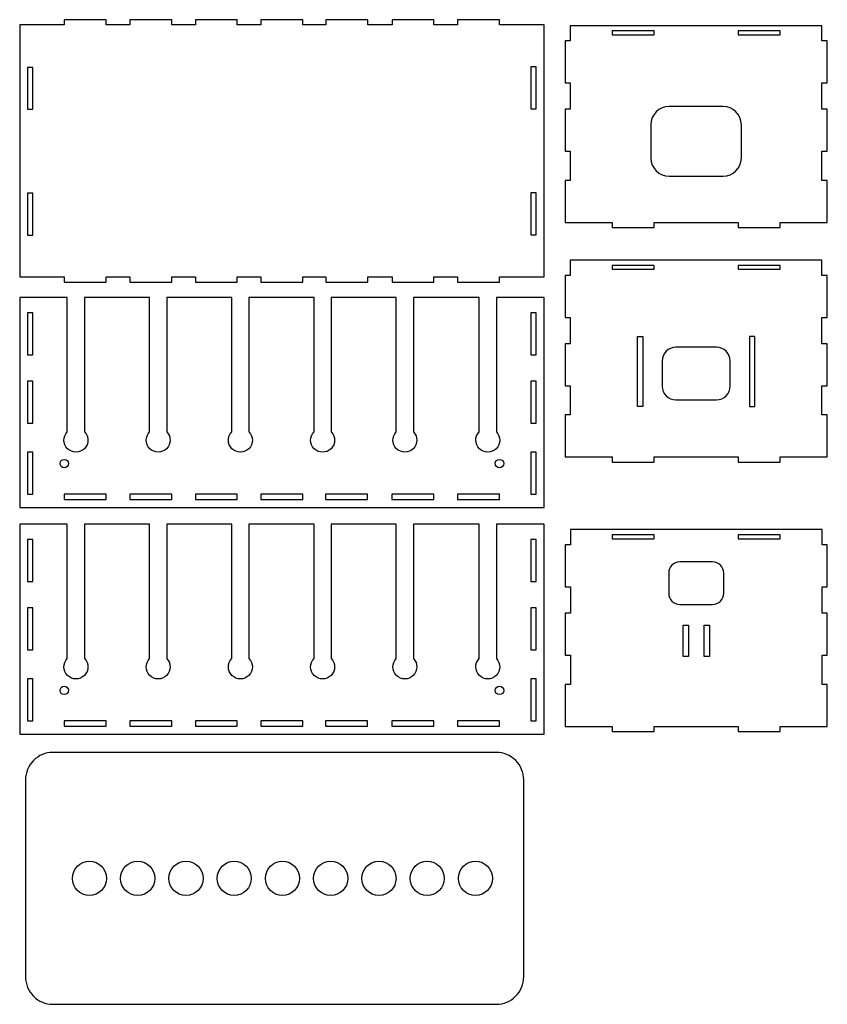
# Model space of a CAD drawing. Header units: centimetres. Extents: x 13 to 277, y -386 to -239.
# Tile 3 of 7: x 66 to 105, y -359 to -312. Entities that reach past the tile are written whole.
import ezdxf

# ---------------------------------------------------------------- set-up
doc = ezdxf.new("R2010")
doc.units = ezdxf.units.CM
doc.header["$MEASUREMENT"] = 0
doc.layers.add('CAMADA_1', color=7, linetype='Continuous')

msp = doc.modelspace()

# ---------------------------------------------------------------- linework, layer by layer
at = {"color": 2}
msp.add_line((104.255, -345.866), (104.255, -345.866), dxfattribs=at)
at = {"layer": 'CAMADA_1', "color": 7}
for points in [[(94.561, -312.915), (96.561, -312.915), (96.561, -312.736), (94.561, -312.736), (94.561, -312.915)], [(100.561, -312.915), (102.561, -312.915), (102.561, -312.736), (100.561, -312.736), (100.561, -312.915)], [(94.561, -324.089), (96.561, -324.089), (96.561, -323.909), (94.561, -323.909), (94.561, -324.089)], [(100.561, -324.089), (102.561, -324.089), (102.561, -323.909), (100.561, -323.909), (100.561, -324.089)], [(96.013, -330.623), (95.763, -330.623), (95.763, -327.289), (96.013, -327.289), (96.013, -330.623)], [(101.108, -330.623), (101.358, -330.623), (101.358, -327.289), (101.108, -327.289), (101.108, -330.623)], [(68.436, -335.054), (70.436, -335.054), (70.436, -334.804), (68.436, -334.804), (68.436, -335.054)], [(71.561, -335.054), (73.561, -335.054), (73.561, -334.804), (71.561, -334.804), (71.561, -335.054)], [(74.686, -335.054), (76.686, -335.054), (76.686, -334.804), (74.686, -334.804), (74.686, -335.054)], [(77.811, -335.054), (79.811, -335.054), (79.811, -334.804), (77.811, -334.804), (77.811, -335.054)], [(80.899, -335.054), (82.899, -335.054), (82.899, -334.804), (80.899, -334.804), (80.899, -335.054)], [(84.061, -335.054), (86.061, -335.054), (86.061, -334.804), (84.061, -334.804), (84.061, -335.054)], [(87.186, -335.054), (89.186, -335.054), (89.186, -334.804), (87.186, -334.804), (87.186, -335.054)], [(94.566, -336.925), (96.566, -336.925), (96.566, -336.745), (94.566, -336.745), (94.566, -336.925)], [(100.566, -336.925), (102.566, -336.925), (102.566, -336.745), (100.566, -336.745), (100.566, -336.925)], [(97.941, -341.042), (98.191, -341.042), (98.191, -342.545), (97.941, -342.545)], [(98.941, -341.042), (99.191, -341.042), (99.191, -342.545), (98.941, -342.545)], [(68.436, -345.857), (70.436, -345.857), (70.436, -345.607), (68.436, -345.607), (68.436, -345.857)], [(71.561, -345.857), (73.561, -345.857), (73.561, -345.607), (71.561, -345.607), (71.561, -345.857)], [(74.686, -345.857), (76.686, -345.857), (76.686, -345.607), (74.686, -345.607), (74.686, -345.857)], [(77.811, -345.857), (79.811, -345.857), (79.811, -345.607), (77.811, -345.607), (77.811, -345.857)], [(80.899, -345.857), (82.899, -345.857), (82.899, -345.607), (80.899, -345.607), (80.899, -345.857)], [(84.061, -345.857), (86.061, -345.857), (86.061, -345.607), (84.061, -345.607), (84.061, -345.857)], [(87.186, -345.857), (89.186, -345.857), (89.186, -345.607), (87.186, -345.607), (87.186, -345.857)]]:
    msp.add_lwpolyline(points, close=True, dxfattribs=at)
for points in [[(68.583, -331.833), (68.583, -325.434), (66.311, -325.434), (66.311, -335.434), (91.311, -335.434), (91.311, -325.434), (89.039, -325.434), (89.039, -331.833, -2.367557), (88.219, -331.833), (88.219, -325.434), (85.085, -325.434), (85.085, -331.833, -2.367557), (84.265, -331.833), (84.265, -325.434), (81.165, -325.434), (81.165, -331.833, -2.367557), (80.344, -331.833), (80.344, -325.434), (77.244, -325.434), (77.244, -331.833, -2.367557), (76.424, -331.833), (76.424, -325.434), (73.324, -325.434), (73.324, -331.833, -2.367557), (72.504, -331.833), (72.504, -325.434), (69.403, -325.434), (69.403, -331.833, -2.367557)], [(68.583, -342.636), (68.583, -336.238), (66.311, -336.238), (66.311, -346.238), (91.311, -346.238), (91.311, -336.238), (89.039, -336.238), (89.039, -342.636, -2.367557), (88.219, -342.636), (88.219, -336.238), (85.085, -336.238), (85.085, -342.636, -2.367557), (84.265, -342.636), (84.265, -336.238), (81.165, -336.238), (81.165, -342.636, -2.367557), (80.344, -342.636), (80.344, -336.238), (77.244, -336.238), (77.244, -342.636, -2.367557), (76.424, -342.636), (76.424, -336.238), (73.324, -336.238), (73.324, -342.636, -2.367557), (72.504, -342.636), (72.504, -336.238), (69.403, -336.238), (69.403, -342.636, -2.367557)], [(90.34, -348.414, 0.414214), (89.035, -347.109), (67.893, -347.109, 0.414214), (66.588, -348.414), (66.588, -357.805, 0.414214), (67.893, -359.109), (89.035, -359.109, 0.414214), (90.34, -357.805)]]:
    msp.add_lwpolyline(points, format="xyb", close=True, dxfattribs=at)
for centre in [(69.638, -353.109), (71.938, -353.109), (74.239, -353.109), (76.539, -353.109), (78.839, -353.109), (81.139, -353.109), (83.44, -353.109), (85.74, -353.109), (88.04, -353.109)]:
    msp.add_circle(centre, 0.813, dxfattribs=at)
for centre in [(68.436, -333.348), (89.186, -333.348), (68.436, -344.152), (89.186, -344.152)]:
    msp.add_ellipse(centre, major_axis=(0, 0.2), ratio=1, dxfattribs=at)
for points, knots in [([(66.311, -312.448), (66.311, -312.448), (68.434, -312.448), (68.434, -312.448), (68.434, -312.448), (68.434, -312.448), (68.434, -312.198), (68.434, -312.198), (68.434, -312.198), (68.434, -312.198), (70.434, -312.198), (70.434, -312.198), (70.434, -312.198), (70.434, -312.198), (70.434, -312.448), (70.434, -312.448), (70.434, -312.448), (70.434, -312.448), (71.569, -312.448), (71.569, -312.448), (71.569, -312.448), (71.569, -312.448), (71.569, -312.198), (71.569, -312.198), (71.569, -312.198), (71.569, -312.198), (73.569, -312.198), (73.569, -312.198), (73.569, -312.198), (73.569, -312.198), (73.569, -312.448), (73.569, -312.448), (73.569, -312.448), (73.569, -312.448), (74.688, -312.448), (74.688, -312.448), (74.688, -312.448), (74.688, -312.448), (74.688, -312.198), (74.688, -312.198), (74.688, -312.198), (74.688, -312.198), (76.688, -312.198), (76.688, -312.198), (76.688, -312.198), (76.688, -312.198), (76.688, -312.448), (76.688, -312.448), (76.688, -312.448), (76.688, -312.448), (77.811, -312.448), (77.811, -312.448), (77.811, -312.448), (77.811, -312.448), (77.811, -312.198), (77.811, -312.198), (77.811, -312.198), (77.811, -312.198), (79.811, -312.198), (79.811, -312.198), (79.811, -312.198), (79.811, -312.198), (79.811, -312.448), (79.811, -312.448), (79.811, -312.448), (79.811, -312.448), (80.911, -312.448), (80.911, -312.448), (80.911, -312.448), (80.911, -312.448), (80.911, -312.198), (80.911, -312.198), (80.911, -312.198), (80.911, -312.198), (82.911, -312.198), (82.911, -312.198), (82.911, -312.198), (82.911, -312.198), (82.911, -312.448), (82.911, -312.448), (82.911, -312.448), (82.911, -312.448), (84.064, -312.448), (84.064, -312.448), (84.064, -312.448), (84.064, -312.448), (84.064, -312.198), (84.064, -312.198), (84.064, -312.198), (84.064, -312.198), (86.064, -312.198), (86.064, -312.198), (86.064, -312.198), (86.064, -312.198), (86.064, -312.448), (86.064, -312.448), (86.064, -312.448), (86.064, -312.448), (87.189, -312.448), (87.189, -312.448), (87.189, -312.448), (87.189, -312.448), (87.189, -312.198), (87.189, -312.198), (87.189, -312.198), (87.189, -312.198), (89.189, -312.198), (89.189, -312.198), (89.189, -312.198), (89.189, -312.198), (89.189, -312.448), (89.189, -312.448), (89.189, -312.448), (89.189, -312.448), (91.311, -312.448), (91.311, -312.448), (91.311, -312.448), (91.311, -312.448), (91.311, -324.448), (91.311, -324.448), (91.311, -324.448), (91.311, -324.448), (89.189, -324.448), (89.189, -324.448), (89.189, -324.448), (89.189, -324.448), (89.189, -324.698), (89.189, -324.698), (89.189, -324.698), (89.189, -324.698), (87.189, -324.698), (87.189, -324.698), (87.189, -324.698), (87.189, -324.698), (87.189, -324.448), (87.189, -324.448), (87.189, -324.448), (87.189, -324.448), (86.064, -324.448), (86.064, -324.448), (86.064, -324.448), (86.064, -324.448), (86.064, -324.698), (86.064, -324.698), (86.064, -324.698), (86.064, -324.698), (84.064, -324.698), (84.064, -324.698), (84.064, -324.698), (84.064, -324.698), (84.064, -324.448), (84.064, -324.448), (84.064, -324.448), (84.064, -324.448), (82.911, -324.448), (82.911, -324.448), (82.911, -324.448), (82.911, -324.448), (82.911, -324.698), (82.911, -324.698), (82.911, -324.698), (82.911, -324.698), (80.911, -324.698), (80.911, -324.698), (80.911, -324.698), (80.911, -324.698), (80.911, -324.448), (80.911, -324.448), (80.911, -324.448), (80.911, -324.448), (79.811, -324.448), (79.811, -324.448), (79.811, -324.448), (79.811, -324.448), (79.811, -324.698), (79.811, -324.698), (79.811, -324.698), (79.811, -324.698), (77.811, -324.698), (77.811, -324.698), (77.811, -324.698), (77.811, -324.698), (77.811, -324.448), (77.811, -324.448), (77.811, -324.448), (77.811, -324.448), (76.688, -324.448), (76.688, -324.448), (76.688, -324.448), (76.688, -324.448), (76.688, -324.698), (76.688, -324.698), (76.688, -324.698), (76.688, -324.698), (74.688, -324.698), (74.688, -324.698), (74.688, -324.698), (74.688, -324.698), (74.688, -324.448), (74.688, -324.448), (74.688, -324.448), (74.688, -324.448), (73.569, -324.448), (73.569, -324.448), (73.569, -324.448), (73.569, -324.448), (73.569, -324.698), (73.569, -324.698), (73.569, -324.698), (73.569, -324.698), (71.569, -324.698), (71.569, -324.698), (71.569, -324.698), (71.569, -324.698), (71.569, -324.448), (71.569, -324.448), (71.569, -324.448), (71.569, -324.448), (70.434, -324.448), (70.434, -324.448), (70.434, -324.448), (70.434, -324.448), (70.434, -324.698), (70.434, -324.698), (70.434, -324.698), (70.434, -324.698), (68.434, -324.698), (68.434, -324.698), (68.434, -324.698), (68.434, -324.698), (68.434, -324.448), (68.434, -324.448), (68.434, -324.448), (68.434, -324.448), (66.311, -324.448), (66.311, -324.448), (66.311, -324.448), (66.311, -324.448), (66.311, -312.448), (66.311, -312.448)], [0, 0, 0, 0, 0.016393, 0.016393, 0.016393, 0.016393, 0.032787, 0.032787, 0.032787, 0.032787, 0.04918, 0.04918, 0.04918, 0.04918, 0.065574, 0.065574, 0.065574, 0.065574, 0.081967, 0.081967, 0.081967, 0.081967, 0.098361, 0.098361, 0.098361, 0.098361, 0.114754, 0.114754, 0.114754, 0.114754, 0.131148, 0.131148, 0.131148, 0.131148, 0.147541, 0.147541, 0.147541, 0.147541, 0.163934, 0.163934, 0.163934, 0.163934, 0.180328, 0.180328, 0.180328, 0.180328, 0.196721, 0.196721, 0.196721, 0.196721, 0.213115, 0.213115, 0.213115, 0.213115, 0.229508, 0.229508, 0.229508, 0.229508, 0.245902, 0.245902, 0.245902, 0.245902, 0.262295, 0.262295, 0.262295, 0.262295, 0.278689, 0.278689, 0.278689, 0.278689, 0.295082, 0.295082, 0.295082, 0.295082, 0.311475, 0.311475, 0.311475, 0.311475, 0.327869, 0.327869, 0.327869, 0.327869, 0.344262, 0.344262, 0.344262, 0.344262, 0.360656, 0.360656, 0.360656, 0.360656, 0.377049, 0.377049, 0.377049, 0.377049, 0.393443, 0.393443, 0.393443, 0.393443, 0.409836, 0.409836, 0.409836, 0.409836, 0.42623, 0.42623, 0.42623, 0.42623, 0.442623, 0.442623, 0.442623, 0.442623, 0.459016, 0.459016, 0.459016, 0.459016, 0.47541, 0.47541, 0.47541, 0.47541, 0.491803, 0.491803, 0.491803, 0.491803, 0.508197, 0.508197, 0.508197, 0.508197, 0.52459, 0.52459, 0.52459, 0.52459, 0.540984, 0.540984, 0.540984, 0.540984, 0.557377, 0.557377, 0.557377, 0.557377, 0.57377, 0.57377, 0.57377, 0.573771, 0.590164, 0.590164, 0.590164, 0.590164, 0.606557, 0.606557, 0.606557, 0.606557, 0.622951, 0.622951, 0.622951, 0.622951, 0.639344, 0.639344, 0.639344, 0.639344, 0.655738, 0.655738, 0.655738, 0.655738, 0.672131, 0.672131, 0.672131, 0.672131, 0.688525, 0.688525, 0.688525, 0.688525, 0.704918, 0.704918, 0.704918, 0.704918, 0.721311, 0.721311, 0.721311, 0.721311, 0.737705, 0.737705, 0.737705, 0.737705, 0.754098, 0.754098, 0.754098, 0.754098, 0.770492, 0.770492, 0.770492, 0.770492, 0.786885, 0.786885, 0.786885, 0.786885, 0.803279, 0.803279, 0.803279, 0.803279, 0.819672, 0.819672, 0.819672, 0.819672, 0.836066, 0.836066, 0.836066, 0.836066, 0.852459, 0.852459, 0.852459, 0.852459, 0.868852, 0.868852, 0.868852, 0.868852, 0.885246, 0.885246, 0.885246, 0.885246, 0.901639, 0.901639, 0.901639, 0.901639, 0.918033, 0.918033, 0.918033, 0.918033, 0.934426, 0.934426, 0.934426, 0.934426, 0.95082, 0.95082, 0.95082, 0.95082, 0.967213, 0.967213, 0.967213, 0.967213, 1, 1, 1, 1]), ([(92.561, -319.856), (92.561, -319.856), (92.561, -318.469), (92.561, -318.469), (92.561, -318.469), (92.561, -318.469), (92.311, -318.469), (92.311, -318.469), (92.311, -318.469), (92.311, -318.469), (92.311, -316.469), (92.311, -316.469), (92.311, -316.469), (92.311, -316.469), (92.561, -316.469), (92.561, -316.469), (92.561, -316.469), (92.561, -316.469), (92.561, -315.213), (92.561, -315.213), (92.561, -315.213), (92.561, -315.213), (92.311, -315.213), (92.311, -315.213), (92.311, -315.213), (92.311, -315.213), (92.311, -313.213), (92.311, -313.213), (92.311, -313.213), (92.311, -313.213), (92.561, -313.213), (92.561, -313.213), (92.561, -313.213), (92.561, -313.213), (92.561, -312.486), (92.561, -312.486), (92.561, -312.486), (92.561, -312.486), (104.561, -312.486), (104.561, -312.486), (104.561, -312.486), (104.561, -312.486), (104.561, -313.213), (104.561, -313.213), (104.561, -313.213), (104.561, -313.213), (104.811, -313.213), (104.811, -313.213), (104.811, -313.213), (104.811, -313.213), (104.811, -315.213), (104.811, -315.213), (104.811, -315.213), (104.811, -315.213), (104.561, -315.213), (104.561, -315.213), (104.561, -315.213), (104.561, -315.213), (104.561, -316.469), (104.561, -316.469), (104.561, -316.469), (104.561, -316.469), (104.811, -316.469), (104.811, -316.469), (104.811, -316.469), (104.811, -316.469), (104.811, -318.469), (104.811, -318.469), (104.811, -318.469), (104.811, -318.469), (104.561, -318.469), (104.561, -318.469), (104.561, -318.469), (104.561, -318.469), (104.561, -319.856), (104.561, -319.856), (104.561, -319.856), (104.561, -319.856), (104.811, -319.856), (104.811, -319.856), (104.811, -319.856), (104.811, -319.856), (104.811, -321.856), (104.811, -321.856), (104.811, -321.856), (104.811, -321.856), (104.561, -321.856), (104.561, -321.856), (104.561, -321.856), (104.561, -321.856), (102.561, -321.856), (102.561, -321.856), (102.561, -321.856), (102.561, -321.856), (102.561, -322.106), (102.561, -322.106), (102.561, -322.106), (102.561, -322.106), (100.561, -322.106), (100.561, -322.106), (100.561, -322.106), (100.561, -322.106), (100.561, -321.856), (100.561, -321.856), (100.561, -321.856), (100.561, -321.856), (96.561, -321.856), (96.561, -321.856), (96.561, -321.856), (96.561, -321.856), (96.561, -322.106), (96.561, -322.106), (96.561, -322.106), (96.561, -322.106), (94.561, -322.106), (94.561, -322.106), (94.561, -322.106), (94.561, -322.106), (94.561, -321.856), (94.561, -321.856), (94.561, -321.856), (94.561, -321.856), (92.561, -321.856), (92.561, -321.856), (92.561, -321.856), (92.561, -321.856), (92.311, -321.856), (92.311, -321.856), (92.311, -321.856), (92.311, -321.856), (92.311, -319.856), (92.311, -319.856), (92.311, -319.856), (92.311, -319.856), (92.561, -319.856), (92.561, -319.856)], [0, 0, 0, 0, 0.028571, 0.028571, 0.028571, 0.028571, 0.057143, 0.057143, 0.057143, 0.057143, 0.085714, 0.085714, 0.085714, 0.085714, 0.114286, 0.114286, 0.114286, 0.114286, 0.142857, 0.142857, 0.142857, 0.142857, 0.171429, 0.171429, 0.171429, 0.171429, 0.2, 0.2, 0.2, 0.2, 0.228571, 0.228571, 0.228571, 0.228571, 0.257143, 0.257143, 0.257143, 0.257143, 0.285714, 0.285714, 0.285714, 0.285714, 0.314286, 0.314286, 0.314286, 0.314286, 0.342857, 0.342857, 0.342857, 0.342857, 0.371429, 0.371429, 0.371429, 0.371429, 0.4, 0.4, 0.4, 0.4, 0.428571, 0.428571, 0.428571, 0.428571, 0.457143, 0.457143, 0.457143, 0.457143, 0.485714, 0.485714, 0.485714, 0.485714, 0.514286, 0.514286, 0.514286, 0.514286, 0.542857, 0.542857, 0.542857, 0.542857, 0.571429, 0.571429, 0.571429, 0.571429, 0.6, 0.6, 0.6, 0.6, 0.628571, 0.628571, 0.628571, 0.628571, 0.657143, 0.657143, 0.657143, 0.657143, 0.685714, 0.685714, 0.685714, 0.685714, 0.714286, 0.714286, 0.714286, 0.714286, 0.742857, 0.742857, 0.742857, 0.742857, 0.771429, 0.771429, 0.771429, 0.771429, 0.8, 0.8, 0.8, 0.8, 0.828571, 0.828571, 0.828571, 0.828571, 0.857143, 0.857143, 0.857143, 0.857143, 0.885714, 0.885714, 0.885714, 0.885714, 0.914286, 0.914286, 0.914286, 0.914286, 0.942857, 0.942857, 0.942857, 0.942857, 1, 1, 1, 1]), ([(66.684, -316.469), (66.684, -316.469), (66.684, -314.469), (66.684, -314.469), (66.684, -314.469), (66.684, -314.469), (66.934, -314.469), (66.934, -314.469), (66.934, -314.469), (66.934, -314.469), (66.934, -316.469), (66.934, -316.469), (66.934, -316.469), (66.934, -316.469), (66.684, -316.469), (66.684, -316.469)], [0, 0, 0, 0, 0.2, 0.2, 0.2, 0.2, 0.4, 0.4, 0.4, 0.4, 0.6, 0.6, 0.6, 0.6, 1, 1, 1, 1]), ([(90.686, -316.448), (90.686, -316.448), (90.686, -314.448), (90.686, -314.448), (90.686, -314.448), (90.686, -314.448), (90.936, -314.448), (90.936, -314.448), (90.936, -314.448), (90.936, -314.448), (90.936, -316.448), (90.936, -316.448), (90.936, -316.448), (90.936, -316.448), (90.686, -316.448), (90.686, -316.448)], [0, 0, 0, 0, 0.2, 0.2, 0.2, 0.2, 0.4, 0.4, 0.4, 0.4, 0.6, 0.6, 0.6, 0.6, 1, 1, 1, 1]), ([(97.277, -316.328), (97.277, -316.328), (99.844, -316.328), (99.844, -316.328), (99.844, -316.328), (100.324, -316.328), (100.717, -316.72), (100.717, -317.201), (100.717, -317.201), (100.717, -317.201), (100.717, -318.788), (100.717, -318.788), (100.717, -318.788), (100.717, -319.268), (100.324, -319.661), (99.844, -319.661), (99.844, -319.661), (99.844, -319.661), (97.277, -319.661), (97.277, -319.661), (97.277, -319.661), (96.797, -319.661), (96.404, -319.268), (96.404, -318.788), (96.404, -318.788), (96.404, -318.788), (96.404, -317.201), (96.404, -317.201), (96.404, -317.201), (96.404, -316.72), (96.797, -316.328), (97.277, -316.328)], [0, 0, 0, 0, 0.111111, 0.111111, 0.111111, 0.111111, 0.222222, 0.222222, 0.222222, 0.222222, 0.333333, 0.333333, 0.333333, 0.333333, 0.444444, 0.444444, 0.444444, 0.444444, 0.555556, 0.555556, 0.555556, 0.555556, 0.666667, 0.666667, 0.666667, 0.666667, 0.777778, 0.777778, 0.777778, 0.777778, 1, 1, 1, 1]), ([(66.684, -322.469), (66.684, -322.469), (66.684, -320.469), (66.684, -320.469), (66.684, -320.469), (66.684, -320.469), (66.934, -320.469), (66.934, -320.469), (66.934, -320.469), (66.934, -320.469), (66.934, -322.469), (66.934, -322.469), (66.934, -322.469), (66.934, -322.469), (66.684, -322.469), (66.684, -322.469)], [0, 0, 0, 0, 0.2, 0.2, 0.2, 0.2, 0.4, 0.4, 0.4, 0.4, 0.6, 0.6, 0.6, 0.6, 1, 1, 1, 1]), ([(90.686, -322.448), (90.686, -322.448), (90.686, -320.448), (90.686, -320.448), (90.686, -320.448), (90.686, -320.448), (90.936, -320.448), (90.936, -320.448), (90.936, -320.448), (90.936, -320.448), (90.936, -322.448), (90.936, -322.448), (90.936, -322.448), (90.936, -322.448), (90.686, -322.448), (90.686, -322.448)], [0, 0, 0, 0, 0.2, 0.2, 0.2, 0.2, 0.4, 0.4, 0.4, 0.4, 0.6, 0.6, 0.6, 0.6, 1, 1, 1, 1]), ([(92.561, -331.029), (92.561, -331.029), (92.561, -329.642), (92.561, -329.642), (92.561, -329.642), (92.561, -329.642), (92.311, -329.642), (92.311, -329.642), (92.311, -329.642), (92.311, -329.642), (92.311, -327.642), (92.311, -327.642), (92.311, -327.642), (92.311, -327.642), (92.561, -327.642), (92.561, -327.642), (92.561, -327.642), (92.561, -327.642), (92.561, -326.386), (92.561, -326.386), (92.561, -326.386), (92.561, -326.386), (92.311, -326.386), (92.311, -326.386), (92.311, -326.386), (92.311, -326.386), (92.311, -324.386), (92.311, -324.386), (92.311, -324.386), (92.311, -324.386), (92.561, -324.386), (92.561, -324.386), (92.561, -324.386), (92.561, -324.386), (92.561, -323.659), (92.561, -323.659), (92.561, -323.659), (92.561, -323.659), (104.561, -323.659), (104.561, -323.659), (104.561, -323.659), (104.561, -323.659), (104.561, -324.386), (104.561, -324.386), (104.561, -324.386), (104.561, -324.386), (104.811, -324.386), (104.811, -324.386), (104.811, -324.386), (104.811, -324.386), (104.811, -326.386), (104.811, -326.386), (104.811, -326.386), (104.811, -326.386), (104.561, -326.386), (104.561, -326.386), (104.561, -326.386), (104.561, -326.386), (104.561, -327.642), (104.561, -327.642), (104.561, -327.642), (104.561, -327.642), (104.811, -327.642), (104.811, -327.642), (104.811, -327.642), (104.811, -327.642), (104.811, -329.642), (104.811, -329.642), (104.811, -329.642), (104.811, -329.642), (104.561, -329.642), (104.561, -329.642), (104.561, -329.642), (104.561, -329.642), (104.561, -331.029), (104.561, -331.029), (104.561, -331.029), (104.561, -331.029), (104.811, -331.029), (104.811, -331.029), (104.811, -331.029), (104.811, -331.029), (104.811, -333.029), (104.811, -333.029), (104.811, -333.029), (104.811, -333.029), (104.561, -333.029), (104.561, -333.029), (104.561, -333.029), (104.561, -333.029), (102.561, -333.029), (102.561, -333.029), (102.561, -333.029), (102.561, -333.029), (102.561, -333.279), (102.561, -333.279), (102.561, -333.279), (102.561, -333.279), (100.561, -333.279), (100.561, -333.279), (100.561, -333.279), (100.561, -333.279), (100.561, -333.029), (100.561, -333.029), (100.561, -333.029), (100.561, -333.029), (96.561, -333.029), (96.561, -333.029), (96.561, -333.029), (96.561, -333.029), (96.561, -333.279), (96.561, -333.279), (96.561, -333.279), (96.561, -333.279), (94.561, -333.279), (94.561, -333.279), (94.561, -333.279), (94.561, -333.279), (94.561, -333.029), (94.561, -333.029), (94.561, -333.029), (94.561, -333.029), (92.561, -333.029), (92.561, -333.029), (92.561, -333.029), (92.561, -333.029), (92.311, -333.029), (92.311, -333.029), (92.311, -333.029), (92.311, -333.029), (92.311, -331.029), (92.311, -331.029), (92.311, -331.029), (92.311, -331.029), (92.561, -331.029), (92.561, -331.029)], [0, 0, 0, 0, 0.028571, 0.028571, 0.028571, 0.028571, 0.057143, 0.057143, 0.057143, 0.057143, 0.085714, 0.085714, 0.085714, 0.085714, 0.114286, 0.114286, 0.114286, 0.114286, 0.142857, 0.142857, 0.142857, 0.142857, 0.171429, 0.171429, 0.171429, 0.171429, 0.2, 0.2, 0.2, 0.2, 0.228571, 0.228571, 0.228571, 0.228571, 0.257143, 0.257143, 0.257143, 0.257143, 0.285714, 0.285714, 0.285714, 0.285714, 0.314286, 0.314286, 0.314286, 0.314286, 0.342857, 0.342857, 0.342857, 0.342857, 0.371429, 0.371429, 0.371429, 0.371429, 0.4, 0.4, 0.4, 0.4, 0.428571, 0.428571, 0.428571, 0.428571, 0.457143, 0.457143, 0.457143, 0.457143, 0.485714, 0.485714, 0.485714, 0.485714, 0.514286, 0.514286, 0.514286, 0.514286, 0.542857, 0.542857, 0.542857, 0.542857, 0.571429, 0.571429, 0.571429, 0.571429, 0.6, 0.6, 0.6, 0.6, 0.628571, 0.628571, 0.628571, 0.628571, 0.657143, 0.657143, 0.657143, 0.657143, 0.685714, 0.685714, 0.685714, 0.685714, 0.714286, 0.714286, 0.714286, 0.714286, 0.742857, 0.742857, 0.742857, 0.742857, 0.771429, 0.771429, 0.771429, 0.771429, 0.8, 0.8, 0.8, 0.8, 0.828571, 0.828571, 0.828571, 0.828571, 0.857143, 0.857143, 0.857143, 0.857143, 0.885714, 0.885714, 0.885714, 0.885714, 0.914286, 0.914286, 0.914286, 0.914286, 0.942857, 0.942857, 0.942857, 0.942857, 1, 1, 1, 1]), ([(66.692, -328.159), (66.692, -328.159), (66.692, -326.159), (66.692, -326.159), (66.692, -326.159), (66.692, -326.159), (66.942, -326.159), (66.942, -326.159), (66.942, -326.159), (66.942, -326.159), (66.942, -328.159), (66.942, -328.159), (66.942, -328.159), (66.942, -328.159), (66.692, -328.159), (66.692, -328.159)], [0, 0, 0, 0, 0.2, 0.2, 0.2, 0.2, 0.4, 0.4, 0.4, 0.4, 0.6, 0.6, 0.6, 0.6, 1, 1, 1, 1]), ([(90.686, -328.16), (90.686, -328.16), (90.686, -326.16), (90.686, -326.16), (90.686, -326.16), (90.686, -326.16), (90.936, -326.16), (90.936, -326.16), (90.936, -326.16), (90.936, -326.16), (90.936, -328.16), (90.936, -328.16), (90.936, -328.16), (90.936, -328.16), (90.686, -328.16), (90.686, -328.16)], [0, 0, 0, 0, 0.2, 0.2, 0.2, 0.2, 0.4, 0.4, 0.4, 0.4, 0.6, 0.6, 0.6, 0.6, 1, 1, 1, 1]), ([(97.594, -327.805), (97.594, -327.805), (99.527, -327.805), (99.527, -327.805), (99.527, -327.805), (99.889, -327.805), (100.185, -328.101), (100.185, -328.462), (100.185, -328.462), (100.185, -328.462), (100.185, -329.658), (100.185, -329.658), (100.185, -329.658), (100.185, -330.019), (99.889, -330.315), (99.527, -330.315), (99.527, -330.315), (99.527, -330.315), (97.594, -330.315), (97.594, -330.315), (97.594, -330.315), (97.233, -330.315), (96.937, -330.019), (96.937, -329.658), (96.937, -329.658), (96.937, -329.658), (96.937, -328.462), (96.937, -328.462), (96.937, -328.462), (96.937, -328.101), (97.233, -327.805), (97.594, -327.805)], [0, 0, 0, 0, 0.111111, 0.111111, 0.111111, 0.111111, 0.222222, 0.222222, 0.222222, 0.222222, 0.333333, 0.333333, 0.333333, 0.333333, 0.444444, 0.444444, 0.444444, 0.444444, 0.555556, 0.555556, 0.555556, 0.555556, 0.666667, 0.666667, 0.666667, 0.666667, 0.777778, 0.777778, 0.777778, 0.777778, 1, 1, 1, 1]), ([(66.692, -331.415), (66.692, -331.415), (66.692, -329.415), (66.692, -329.415), (66.692, -329.415), (66.692, -329.415), (66.942, -329.415), (66.942, -329.415), (66.942, -329.415), (66.942, -329.415), (66.942, -331.415), (66.942, -331.415), (66.942, -331.415), (66.942, -331.415), (66.692, -331.415), (66.692, -331.415)], [0, 0, 0, 0, 0.2, 0.2, 0.2, 0.2, 0.4, 0.4, 0.4, 0.4, 0.6, 0.6, 0.6, 0.6, 1, 1, 1, 1]), ([(90.686, -331.416), (90.686, -331.416), (90.686, -329.416), (90.686, -329.416), (90.686, -329.416), (90.686, -329.416), (90.936, -329.416), (90.936, -329.416), (90.936, -329.416), (90.936, -329.416), (90.936, -331.416), (90.936, -331.416), (90.936, -331.416), (90.936, -331.416), (90.686, -331.416), (90.686, -331.416)], [0, 0, 0, 0, 0.2, 0.2, 0.2, 0.2, 0.4, 0.4, 0.4, 0.4, 0.6, 0.6, 0.6, 0.6, 1, 1, 1, 1]), ([(66.692, -334.804), (66.692, -334.804), (66.692, -332.804), (66.692, -332.804), (66.692, -332.804), (66.692, -332.804), (66.942, -332.804), (66.942, -332.804), (66.942, -332.804), (66.942, -332.804), (66.942, -334.804), (66.942, -334.804), (66.942, -334.804), (66.942, -334.804), (66.692, -334.804), (66.692, -334.804)], [0, 0, 0, 0, 0.2, 0.2, 0.2, 0.2, 0.4, 0.4, 0.4, 0.4, 0.6, 0.6, 0.6, 0.6, 1, 1, 1, 1]), ([(90.686, -334.805), (90.686, -334.805), (90.686, -332.805), (90.686, -332.805), (90.686, -332.805), (90.686, -332.805), (90.936, -332.805), (90.936, -332.805), (90.936, -332.805), (90.936, -332.805), (90.936, -334.805), (90.936, -334.805), (90.936, -334.805), (90.936, -334.805), (90.686, -334.805), (90.686, -334.805)], [0, 0, 0, 0, 0.2, 0.2, 0.2, 0.2, 0.4, 0.4, 0.4, 0.4, 0.6, 0.6, 0.6, 0.6, 1, 1, 1, 1]), ([(92.566, -343.866), (92.566, -343.866), (92.566, -342.478), (92.566, -342.478), (92.566, -342.478), (92.566, -342.478), (92.316, -342.478), (92.316, -342.478), (92.316, -342.478), (92.316, -342.478), (92.316, -340.478), (92.316, -340.478), (92.316, -340.478), (92.316, -340.478), (92.566, -340.478), (92.566, -340.478), (92.566, -340.478), (92.566, -340.478), (92.566, -339.222), (92.566, -339.222), (92.566, -339.222), (92.566, -339.222), (92.316, -339.222), (92.316, -339.222), (92.316, -339.222), (92.316, -339.222), (92.316, -337.222), (92.316, -337.222), (92.316, -337.222), (92.316, -337.222), (92.566, -337.222), (92.566, -337.222), (92.566, -337.222), (92.566, -337.222), (92.566, -336.495), (92.566, -336.495), (92.566, -336.495), (92.566, -336.495), (104.566, -336.495), (104.566, -336.495), (104.566, -336.495), (104.566, -336.495), (104.566, -337.222), (104.566, -337.222), (104.566, -337.222), (104.566, -337.222), (104.816, -337.222), (104.816, -337.222), (104.816, -337.222), (104.816, -337.222), (104.816, -339.222), (104.816, -339.222), (104.816, -339.222), (104.816, -339.222), (104.566, -339.222), (104.566, -339.222), (104.566, -339.222), (104.566, -339.222), (104.566, -340.478), (104.566, -340.478), (104.566, -340.478), (104.566, -340.478), (104.816, -340.478), (104.816, -340.478), (104.816, -340.478), (104.816, -340.478), (104.816, -342.478), (104.816, -342.478), (104.816, -342.478), (104.816, -342.478), (104.566, -342.478), (104.566, -342.478), (104.566, -342.478), (104.566, -342.478), (104.566, -343.866), (104.566, -343.866), (104.566, -343.866), (104.566, -343.866), (104.816, -343.866), (104.816, -343.866), (104.816, -343.866), (104.816, -343.866), (104.816, -345.866), (104.816, -345.866), (104.816, -345.866), (104.816, -345.866), (104.566, -345.866), (104.566, -345.866), (104.566, -345.866), (104.566, -345.866), (102.566, -345.866), (102.566, -345.866), (102.566, -345.866), (102.566, -345.866), (102.566, -346.116), (102.566, -346.116), (102.566, -346.116), (102.566, -346.116), (100.566, -346.116), (100.566, -346.116), (100.566, -346.116), (100.566, -346.116), (100.566, -345.866), (100.566, -345.866), (100.566, -345.866), (100.566, -345.866), (96.566, -345.866), (96.566, -345.866), (96.566, -345.866), (96.566, -345.866), (96.566, -346.116), (96.566, -346.116), (96.566, -346.116), (96.566, -346.116), (94.566, -346.116), (94.566, -346.116), (94.566, -346.116), (94.566, -346.116), (94.566, -345.866), (94.566, -345.866), (94.566, -345.866), (94.566, -345.866), (92.566, -345.866), (92.566, -345.866), (92.566, -345.866), (92.566, -345.866), (92.316, -345.866), (92.316, -345.866), (92.316, -345.866), (92.316, -345.866), (92.316, -343.866), (92.316, -343.866), (92.316, -343.866), (92.316, -343.866), (92.566, -343.866), (92.566, -343.866)], [0, 0, 0, 0, 0.028571, 0.028571, 0.028571, 0.028571, 0.057143, 0.057143, 0.057143, 0.057143, 0.085714, 0.085714, 0.085714, 0.085714, 0.114286, 0.114286, 0.114286, 0.114286, 0.142857, 0.142857, 0.142857, 0.142857, 0.171429, 0.171429, 0.171429, 0.171429, 0.2, 0.2, 0.2, 0.2, 0.228571, 0.228571, 0.228571, 0.228571, 0.257143, 0.257143, 0.257143, 0.257143, 0.285714, 0.285714, 0.285714, 0.285714, 0.314286, 0.314286, 0.314286, 0.314286, 0.342857, 0.342857, 0.342857, 0.342857, 0.371429, 0.371429, 0.371429, 0.371429, 0.4, 0.4, 0.4, 0.4, 0.428571, 0.428571, 0.428571, 0.428571, 0.457143, 0.457143, 0.457143, 0.457143, 0.485714, 0.485714, 0.485714, 0.485714, 0.514286, 0.514286, 0.514286, 0.514286, 0.542857, 0.542857, 0.542857, 0.542857, 0.571429, 0.571429, 0.571429, 0.571429, 0.6, 0.6, 0.6, 0.6, 0.628571, 0.628571, 0.628571, 0.628571, 0.657143, 0.657143, 0.657143, 0.657143, 0.685714, 0.685714, 0.685714, 0.685714, 0.714286, 0.714286, 0.714286, 0.714286, 0.742857, 0.742857, 0.742857, 0.742857, 0.771429, 0.771429, 0.771429, 0.771429, 0.8, 0.8, 0.8, 0.8, 0.828571, 0.828571, 0.828571, 0.828571, 0.857143, 0.857143, 0.857143, 0.857143, 0.885714, 0.885714, 0.885714, 0.885714, 0.914286, 0.914286, 0.914286, 0.914286, 0.942857, 0.942857, 0.942857, 0.942857, 1, 1, 1, 1]), ([(66.692, -338.963), (66.692, -338.963), (66.692, -336.963), (66.692, -336.963), (66.692, -336.963), (66.692, -336.963), (66.942, -336.963), (66.942, -336.963), (66.942, -336.963), (66.942, -336.963), (66.942, -338.963), (66.942, -338.963), (66.942, -338.963), (66.942, -338.963), (66.692, -338.963), (66.692, -338.963)], [0, 0, 0, 0, 0.2, 0.2, 0.2, 0.2, 0.4, 0.4, 0.4, 0.4, 0.6, 0.6, 0.6, 0.6, 1, 1, 1, 1]), ([(90.686, -338.964), (90.686, -338.964), (90.686, -336.964), (90.686, -336.964), (90.686, -336.964), (90.686, -336.964), (90.936, -336.964), (90.936, -336.964), (90.936, -336.964), (90.936, -336.964), (90.936, -338.964), (90.936, -338.964), (90.936, -338.964), (90.936, -338.964), (90.686, -338.964), (90.686, -338.964)], [0, 0, 0, 0, 0.2, 0.2, 0.2, 0.2, 0.4, 0.4, 0.4, 0.4, 0.6, 0.6, 0.6, 0.6, 1, 1, 1, 1]), ([(97.784, -338.028), (97.784, -338.028), (99.348, -338.028), (99.348, -338.028), (99.348, -338.028), (99.64, -338.028), (99.879, -338.268), (99.879, -338.56), (99.879, -338.56), (99.879, -338.56), (99.879, -339.527), (99.879, -339.527), (99.879, -339.527), (99.879, -339.82), (99.64, -340.059), (99.348, -340.059), (99.348, -340.059), (99.348, -340.059), (97.784, -340.059), (97.784, -340.059), (97.784, -340.059), (97.492, -340.059), (97.252, -339.82), (97.252, -339.527), (97.252, -339.527), (97.252, -339.527), (97.252, -338.56), (97.252, -338.56), (97.252, -338.56), (97.252, -338.268), (97.492, -338.028), (97.784, -338.028)], [0, 0, 0, 0, 0.111111, 0.111111, 0.111111, 0.111111, 0.222222, 0.222222, 0.222222, 0.222222, 0.333333, 0.333333, 0.333333, 0.333333, 0.444444, 0.444444, 0.444444, 0.444444, 0.555556, 0.555556, 0.555556, 0.555556, 0.666667, 0.666667, 0.666667, 0.666667, 0.777778, 0.777778, 0.777778, 0.777778, 1, 1, 1, 1]), ([(66.692, -342.219), (66.692, -342.219), (66.692, -340.219), (66.692, -340.219), (66.692, -340.219), (66.692, -340.219), (66.942, -340.219), (66.942, -340.219), (66.942, -340.219), (66.942, -340.219), (66.942, -342.219), (66.942, -342.219), (66.942, -342.219), (66.942, -342.219), (66.692, -342.219), (66.692, -342.219)], [0, 0, 0, 0, 0.2, 0.2, 0.2, 0.2, 0.4, 0.4, 0.4, 0.4, 0.6, 0.6, 0.6, 0.6, 1, 1, 1, 1]), ([(90.686, -342.22), (90.686, -342.22), (90.686, -340.22), (90.686, -340.22), (90.686, -340.22), (90.686, -340.22), (90.936, -340.22), (90.936, -340.22), (90.936, -340.22), (90.936, -340.22), (90.936, -342.22), (90.936, -342.22), (90.936, -342.22), (90.936, -342.22), (90.686, -342.22), (90.686, -342.22)], [0, 0, 0, 0, 0.2, 0.2, 0.2, 0.2, 0.4, 0.4, 0.4, 0.4, 0.6, 0.6, 0.6, 0.6, 1, 1, 1, 1]), ([(66.692, -345.607), (66.692, -345.607), (66.692, -343.607), (66.692, -343.607), (66.692, -343.607), (66.692, -343.607), (66.942, -343.607), (66.942, -343.607), (66.942, -343.607), (66.942, -343.607), (66.942, -345.607), (66.942, -345.607), (66.942, -345.607), (66.942, -345.607), (66.692, -345.607), (66.692, -345.607)], [0, 0, 0, 0, 0.2, 0.2, 0.2, 0.2, 0.4, 0.4, 0.4, 0.4, 0.6, 0.6, 0.6, 0.6, 1, 1, 1, 1]), ([(90.686, -345.608), (90.686, -345.608), (90.686, -343.608), (90.686, -343.608), (90.686, -343.608), (90.686, -343.608), (90.936, -343.608), (90.936, -343.608), (90.936, -343.608), (90.936, -343.608), (90.936, -345.608), (90.936, -345.608), (90.936, -345.608), (90.936, -345.608), (90.686, -345.608), (90.686, -345.608)], [0, 0, 0, 0, 0.2, 0.2, 0.2, 0.2, 0.4, 0.4, 0.4, 0.4, 0.6, 0.6, 0.6, 0.6, 1, 1, 1, 1])]:
    msp.add_open_spline(points, degree=3, knots=knots, dxfattribs=at)

doc.saveas('drawing.dxf')
